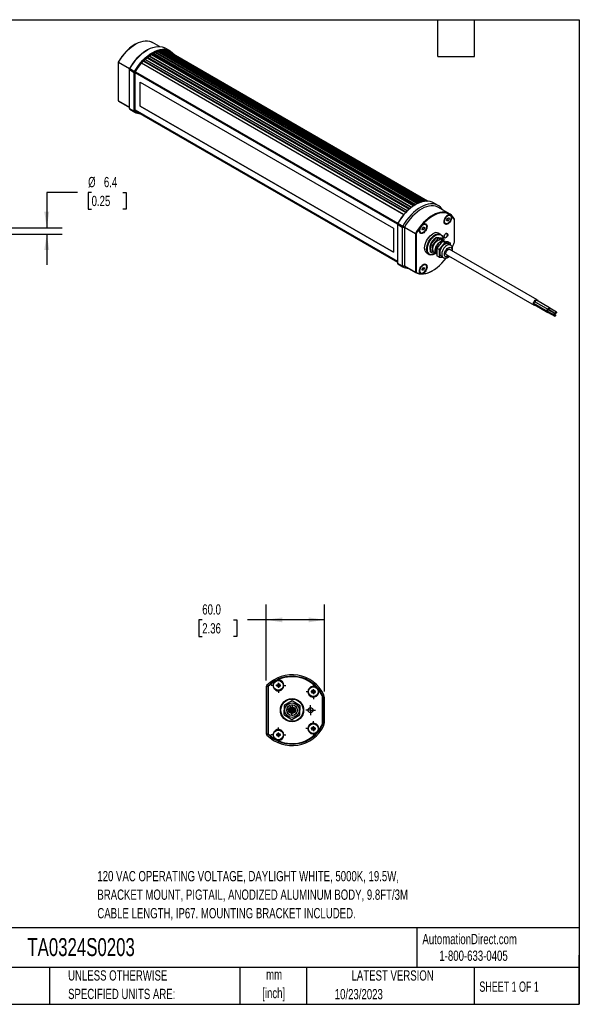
# Model space of a CAD drawing. Header units: millimetres. Extents: x 32 to 1365, y 32 to 1048.
# Tile 2 of 2: x 788 to 1365, y 32 to 1048. Entities that reach past the tile are written whole.
import ezdxf

# ---------------------------------------------------------------- set-up
doc = ezdxf.new("R2010")
doc.units = ezdxf.units.MM
doc.header["$LTSCALE"] = 5
doc.linetypes.add('CENTERX2', pattern=[20.32, 12.7, -2.54, 2.54, -2.54])
doc.layers.add('CENTER', color=40, linetype='CENTERX2')
doc.layers.add('DIMENSIONS', color=140, linetype='Continuous', lineweight=25)
doc.layers.add('TEXT', color=140, linetype='Continuous', lineweight=25)
doc.styles.add('SLDTEXTSTYLE0', font='TXT', dxfattribs={"width": 0.7})
doc.styles.add('SLDTEXTSTYLE1', font='TXT', dxfattribs={"width": 0.65})
doc.dimstyles.new('SLDDIMSTYLE0', dxfattribs={"dimtxt": 10.790039, "dimasz": 16.51, "dimexe": 0, "dimexo": 0.0625, "dimgap": 2.69751, "dimtad": 0, "dimtih": 1, "dimtoh": 1, "dimrnd": 1e-09, "dimzin": 4, "dimdsep": 46, "dimtxsty": 'SLDTEXTSTYLE0', "dimsah": 1, "dimcen": 0.09, "dimadec": 0, "dimazin": 1, "dimtfac": 1, "dimtofl": 0, "dimtmove": 0, "dimatfit": 3, "dimfxl": 0, "dimfrac": 2, "dimtolj": 1, "dimtzin": 12, "dimarcsym": 0})
doc.dimstyles.new('SLDDIMSTYLE3', dxfattribs={"dimtxt": 10.790039, "dimasz": 16.51, "dimexe": 0, "dimexo": 0.0625, "dimgap": 2.69751, "dimtad": 0, "dimtih": 1, "dimtoh": 1, "dimrnd": 1e-09, "dimzin": 12, "dimdsep": 46, "dimtxsty": 'SLDTEXTSTYLE0', "dimsah": 1, "dimcen": 0.09, "dimadec": 0, "dimazin": 3, "dimtfac": 1, "dimtmove": 0, "dimatfit": 0, "dimfxl": 0, "dimfrac": 2, "dimtolj": 1, "dimtzin": 12, "dimarcsym": 0})

# ---------------------------------------------------------------- blocks, each defined once
blk = doc.blocks.new('_D_5')
at = {"layer": 'DIMENSIONS'}
for p, q in [((1042.5, 365.9), (1042.5, 444.3)), ((1102.5, 354.7), (1102.5, 444.3)), ((976.4, 428.5), (972.8, 428.5)), ((972.8, 428.5), (972.8, 411.3)), ((1008.5, 428.5), (1012.1, 428.5)), ((1012.1, 428.5), (1012.1, 411.3)), ((1042.5, 428.5), (1023.1, 428.5)), ((1102.5, 428.5), (1042.5, 428.5)), ((972.8, 411.3), (976.4, 411.3)), ((1012.1, 411.3), (1008.5, 411.3))]:
    blk.add_line(p, q, dxfattribs=at)
for points in [[(1042.5, 428.5), (1059, 425.9), (1059, 431)], [(1102.5, 428.5), (1086, 431), (1086, 425.9)]]:
    blk.add_solid(points, dxfattribs=at)
at = {"layer": 'DIMENSIONS', "char_height": 10.58, "attachment_point": 1, "style": 'SLDTEXTSTYLE0'}
for s, insert in [('60.0', (976.4, 444.5)), ('2.36', (976.4, 425))]:
    blk.add_mtext(s, dxfattribs=dict(at, insert=insert))
blk = doc.blocks.new('SW_CENTERMARKSYMBOL_0')
at = {"layer": 'CENTER', "color": 0}
for p, q in [((-2.54, 0), (-3.39, 0)), ((0, 0), (-2.54, 0)), ((0, 2.54), (0, 3.39)), ((0, 0), (0, 2.54)), ((0, 0), (0, -2.54)), ((0, 0), (2.54, 0)), ((2.54, 0), (3.39, 0)), ((0, -2.54), (0, -3.39))]:
    blk.add_line(p, q, dxfattribs=at)
blk = doc.blocks.new('SW_CENTERMARKSYMBOL_1')
at = {"layer": 'CENTER', "color": 0}
for p, q in [((-5.08, 0), (-7.54, 0)), ((0, 0), (-2.54, 0)), ((0, 5.08), (0, 7.54)), ((0, 0), (0, 2.54)), ((0, 0), (0, -2.54)), ((0, 0), (2.54, 0)), ((5.08, 0), (7.54, 0)), ((0, -5.08), (0, -7.54))]:
    blk.add_line(p, q, dxfattribs=at)
blk = doc.blocks.new('SW_CENTERMARKSYMBOL_2')
at = {"layer": 'CENTER', "color": 0}
for p, q in [((-2.5, 0), (-3.6, 0)), ((0, 0), (-2.5, 0)), ((0, 2.5), (0, 3.6)), ((0, 0), (0, 2.5)), ((0, 0), (0, -2.5)), ((0, 0), (2.5, 0)), ((2.5, 0), (3.6, 0)), ((0, -2.5), (0, -3.6))]:
    blk.add_line(p, q, dxfattribs=at)
blk = doc.blocks.new('SW_CENTERMARKSYMBOL_3')
at = {"layer": 'CENTER', "color": 0}
for p, q in [((-2.54, 0), (-3.54, 0)), ((0, 0), (-2.54, 0)), ((0, 2.54), (0, 3.54)), ((0, 0), (0, 2.54)), ((0, 0), (0, -2.54)), ((0, 0), (2.54, 0)), ((2.54, 0), (3.54, 0)), ((0, -2.54), (0, -3.54))]:
    blk.add_line(p, q, dxfattribs=at)
blk = doc.blocks.new('SW_CENTERMARKSYMBOL_4')
at = {"layer": 'CENTER', "color": 0}
for p, q in [((-5.08, 0), (-5.74, 0)), ((0, 0), (-2.54, 0)), ((0, 5.08), (0, 5.74)), ((0, 0), (0, 2.54)), ((0, 0), (0, -2.54)), ((0, 0), (2.54, 0)), ((5.08, 0), (5.74, 0)), ((0, -5.08), (0, -5.74))]:
    blk.add_line(p, q, dxfattribs=at)
blk = doc.blocks.new('SW_CENTERMARKSYMBOL_5')
at = {"layer": 'CENTER', "color": 0}
for p, q in [((-5.08, 0), (-7.54, 0)), ((0, 0), (-2.54, 0)), ((0, 5.08), (0, 7.54)), ((0, 0), (0, 2.54)), ((0, 0), (0, -2.54)), ((0, 0), (2.54, 0)), ((5.08, 0), (7.54, 0)), ((0, -5.08), (0, -7.54))]:
    blk.add_line(p, q, dxfattribs=at)
blk = doc.blocks.new('SW_CENTERMARKSYMBOL_6')
at = {"layer": 'CENTER', "color": 0}
for p, q in [((-2.5, 0), (-5, 0)), ((0, 0), (-2.5, 0)), ((0, 2.5), (0, 5)), ((0, 0), (0, 2.5)), ((0, 0), (0, -2.5)), ((0, 0), (2.5, 0)), ((2.5, 0), (5, 0)), ((0, -2.5), (0, -5))]:
    blk.add_line(p, q, dxfattribs=at)
blk = doc.blocks.new('SW_CENTERMARKSYMBOL_7')
at = {"layer": 'CENTER', "color": 0}
for p, q in [((-5.1, 0), (-7.7, 0)), ((0, 0), (-2.5, 0)), ((0, 5.1), (0, 7.7)), ((0, 0), (0, 2.5)), ((0, 0), (0, -2.5)), ((0, 0), (2.5, 0)), ((5.1, 0), (7.7, 0)), ((0, -5.1), (0, -7.7))]:
    blk.add_line(p, q, dxfattribs=at)
blk = doc.blocks.new('SW_CENTERMARKSYMBOL_8')
at = {"layer": 'CENTER', "color": 0}
for p, q in [((-5.1, 0), (-7.7, 0)), ((0, 0), (-2.5, 0)), ((0, 5.1), (0, 7.7)), ((0, 0), (0, 2.5)), ((0, 0), (0, -2.5)), ((0, 0), (2.5, 0)), ((5.1, 0), (7.7, 0)), ((0, -5.1), (0, -7.7))]:
    blk.add_line(p, q, dxfattribs=at)
blk = doc.blocks.new('_D_7')
at = {"layer": 'DIMENSIONS'}
for p, q in [((847.8, 869.5), (816.1, 869.5)), ((816.1, 869.5), (816.1, 833)), ((862.3, 869.5), (858.7, 869.5)), ((858.7, 869.5), (858.7, 852.3)), ((894.4, 869.5), (898, 869.5)), ((898, 869.5), (898, 852.3)), ((858.7, 852.3), (862.3, 852.3)), ((898, 852.3), (894.4, 852.3)), ((756.8, 833), (832, 833)), ((756.8, 826.6), (832, 826.6)), ((816.1, 826.6), (816.1, 794.8))]:
    blk.add_line(p, q, dxfattribs=at)
for points in [[(816.1, 833), (818.6, 849.5), (813.5, 849.5)], [(816.1, 826.6), (813.5, 810.1), (818.6, 810.1)]]:
    blk.add_solid(points, dxfattribs=at)
at = {"layer": 'DIMENSIONS', "char_height": 10.58, "attachment_point": 1, "style": 'SLDTEXTSTYLE0'}
for s, insert in [('%%c', (858.7, 885.5)), ('6.4', (875, 885.5)), ('0.25', (862.3, 866))]:
    blk.add_mtext(s, dxfattribs=dict(at, insert=insert))

msp = doc.modelspace()

# ---------------------------------------------------------------- linework, layer by layer
for p, q in [((907.669, 1022.61), (907.316, 1022.405)), ((920.043, 1016.691), (918.983, 1016.078)), ((932.368, 1020.191), (925.172, 1024.345)), ((1204.157, 860.158), (934.114, 1016.05)), ((1204.19, 860.165), (934.151, 1016.056)), ((935.731, 1016.213), (1205.6, 860.421)), ((936.072, 1016.227), (1205.896, 860.461)), ((1207.144, 860.576), (937.56, 1016.204)), ((1207.157, 860.577), (937.576, 1016.203)), ((943.246, 1015.643), (938.296, 1018.5)), ((938.601, 1016.097), (1207.956, 860.602)), ((939.002, 1016.035), (1208.25, 860.601)), ((1187.754, 850.367), (917.21, 1006.549)), ((1187.96, 850.568), (917.417, 1006.749)), ((919.207, 1008.387), (1189.739, 852.213)), ((1190.021, 852.458), (919.491, 1008.632)), ((920.027, 1009.082), (1190.553, 852.911)), ((1191.982, 854.061), (921.469, 1010.225)), ((1192.155, 854.194), (921.643, 1010.357)), ((923.627, 1011.751), (1194.119, 855.6)), ((1194.749, 856.013), (924.264, 1012.161)), ((925.687, 1013.007), (1196.153, 856.87)), ((1196.29, 856.949), (925.826, 1013.084)), ((927.72, 1014.053), (1198.125, 857.951)), ((928.464, 1014.388), (1198.843, 858.302)), ((1200.195, 858.901), (929.876, 1014.953)), ((1200.292, 858.94), (929.978, 1014.989)), ((931.662, 1015.527), (1201.887, 859.53)), ((932.527, 1015.748), (1202.696, 859.783)), ((1208.761, 860.587), (939.748, 1015.885)), ((1208.762, 860.587), (939.749, 1015.885)), ((889.996, 1004.07), (890.098, 1004.008)), ((889.996, 1003.662), (889.996, 1004.07)), ((901.309, 997.13), (889.996, 1003.662)), ((889.996, 963.994), (889.996, 1003.662)), ((890.098, 1004.008), (901.412, 997.477)), ((901.309, 995.906), (901.309, 997.13)), ((906.259, 993.048), (901.309, 995.906)), ((901.309, 956.238), (901.309, 995.906)), ((901.412, 997.477), (901.719, 997.292)), ((901.719, 997.292), (906.669, 994.435)), ((1184.231, 846.553), (913.671, 1002.744)), ((1184.461, 846.824), (913.901, 1003.014)), ((915.687, 1005.002), (1186.239, 848.816)), ((1186.644, 849.243), (916.094, 1005.428)), ((906.966, 993.048), (906.259, 993.048)), ((906.259, 953.381), (906.259, 993.048)), ((907.274, 994.088), (906.669, 994.435)), ((906.966, 953.381), (906.966, 993.048)), ((907.32, 953.924), (907.32, 992.913)), ((1177.789, 836.755), (907.32, 992.893)), ((1177.788, 836.714), (907.32, 992.852)), ((1177.797, 836.872), (907.322, 993.014)), ((1177.943, 837.433), (907.427, 993.599)), ((907.548, 993.935), (1178.098, 837.75)), ((912.305, 983.442), (1173.581, 832.611)), ((912.305, 958.538), (912.305, 983.442)), ((912.34, 958.558), (912.34, 983.422)), ((889.996, 963.994), (901.309, 957.463)), ((901.309, 957.294), (890.098, 963.766)), ((890.175, 963.721), (901.309, 957.293)), ((901.309, 956.238), (906.259, 953.381)), ((906.669, 952.468), (901.719, 955.325)), ((901.799, 955.279), (906.749, 952.421)), ((912.305, 958.538), (912.34, 958.558)), ((1173.581, 807.706), (912.305, 958.538)), ((912.34, 958.558), (1173.581, 807.747)), ((906.966, 953.381), (906.259, 953.381)), ((907.274, 952.696), (906.669, 952.468)), ((907.32, 954.883), (1177.788, 798.745)), ((907.32, 954.638), (1177.788, 798.5)), ((1177.788, 797.855), (907.32, 953.993)), ((1177.788, 797.686), (907.322, 953.822)), ((907.323, 953.822), (1177.788, 797.686)), ((1196.522, 857.083), (1196.169, 856.879)), ((1219.725, 856.035), (1214.775, 858.892)), ((1231.349, 847.592), (1220.035, 854.124)), ((1229.548, 845.776), (1229.151, 845.547)), ((1232.26, 845.902), (1232.048, 846.024)), ((1177.788, 836.706), (1177.788, 836.298)), ((1182.738, 833.441), (1177.788, 836.298)), ((1177.788, 836.298), (1177.788, 796.631)), ((1178.095, 837.746), (1178.198, 837.684)), ((1178.198, 837.684), (1183.148, 834.827)), ((1184.859, 833.441), (1182.738, 833.441)), ((1182.738, 833.441), (1182.738, 793.773)), ((1183.148, 834.827), (1184.962, 833.787)), ((1196.173, 826.909), (1184.859, 833.441)), ((1184.859, 833.441), (1184.859, 793.773)), ((1184.962, 833.787), (1196.275, 827.256)), ((1203.666, 833.021), (1204.89, 833.764)), ((1204.092, 836.388), (1203.695, 836.159)), ((1205.529, 832.926), (1204.494, 833.524)), ((1204.89, 833.764), (1205.529, 832.926)), ((1206.804, 836.514), (1206.592, 836.636)), ((1226.013, 840.111), (1226.013, 839.653)), ((1227.048, 837.364), (1227.261, 837.241)), ((1228.536, 840.864), (1229.148, 842.443)), ((1229.148, 839.993), (1228.536, 840.864)), ((1228.82, 841.597), (1230.373, 840.7)), ((1229.148, 842.443), (1230.373, 843.15)), ((1230.373, 840.7), (1229.148, 839.993)), ((1230.985, 842.278), (1229.924, 842.891)), ((1230.373, 843.15), (1230.985, 842.278)), ((1230.985, 842.278), (1230.373, 840.7)), ((1236.16, 842.031), (1236.124, 842.596)), ((1236.478, 840.613), (1236.478, 841.021)), ((1236.478, 819.257), (1236.478, 840.613)), ((1173.581, 832.611), (1173.581, 807.706)), ((1196.88, 826.909), (1196.173, 826.909)), ((1196.173, 826.909), (1196.173, 787.242)), ((1196.275, 827.256), (1196.88, 826.909)), ((1196.88, 826.909), (1196.88, 787.242)), ((1200.557, 830.723), (1200.557, 830.265)), ((1201.593, 827.976), (1201.805, 827.853)), ((1203.08, 831.441), (1203.666, 833.021)), ((1203.719, 830.603), (1203.08, 831.441)), ((1203.379, 832.249), (1204.943, 831.346)), ((1204.943, 831.346), (1203.719, 830.603)), ((1205.529, 832.926), (1204.943, 831.346)), ((1217.532, 823.079), (1211.643, 815.948)), ((1219.653, 821.854), (1217.532, 823.079)), ((1223.275, 822.371), (1217.532, 823.079)), ((1222.325, 826.245), (1220.204, 827.469)), ((1211.643, 815.948), (1211.497, 808.108)), ((1211.643, 815.948), (1213.764, 814.723)), ((1213.618, 806.883), (1213.764, 814.723)), ((1213.764, 814.723), (1219.653, 821.854)), ((1224.249, 819.201), (1218.36, 812.07)), ((1219.653, 821.854), (1225.396, 821.147)), ((1226.724, 817.772), (1220.835, 810.641)), ((1225.732, 819.082), (1223.257, 820.51)), ((1225.396, 821.147), (1223.275, 822.371)), ((1226.724, 817.772), (1224.249, 819.201)), ((1229.993, 818.493), (1224.249, 819.201)), ((1225.396, 821.147), (1225.362, 819.295)), ((1232.467, 817.064), (1226.724, 817.772)), ((1229.993, 818.493), (1232.467, 817.064)), ((1232.449, 815.204), (1230.328, 816.428)), ((1232.433, 815.213), (1232.467, 817.064)), ((1208.204, 806.684), (1210.326, 805.459)), ((1211.06, 812.516), (1211.052, 812.28)), ((1211.052, 812.28), (1211.062, 812.075)), ((1213.618, 806.883), (1211.497, 808.108)), ((1217.74, 806.375), (1213.618, 806.883)), ((1215.758, 807.52), (1218.232, 806.091)), ((1216.327, 806.054), (1216.68, 806.258)), ((1218.36, 812.07), (1218.214, 804.23)), ((1220.689, 802.801), (1218.214, 804.23)), ((1220.835, 810.641), (1218.36, 812.07)), ((1220.835, 810.641), (1220.689, 802.801)), ((1220.689, 802.801), (1224.811, 802.293)), ((1222.829, 803.438), (1224.95, 802.213)), ((1227.805, 805.53), (1318.67, 753.075)), ((1321.87, 758.617), (1231.005, 811.073)), ((1177.788, 796.631), (1182.738, 793.773)), ((1183.148, 792.86), (1178.198, 795.717)), ((1178.278, 795.671), (1183.228, 792.813)), ((1182.738, 793.773), (1184.859, 793.773)), ((1184.962, 793.545), (1183.148, 792.86)), ((1184.859, 793.773), (1196.173, 787.242)), ((1196.275, 787.014), (1184.962, 793.545)), ((1185.038, 793.5), (1196.352, 786.969)), ((1204.092, 794.745), (1203.695, 794.515)), ((1206.804, 794.87), (1206.592, 794.993)), ((1196.173, 787.242), (1196.88, 787.242)), ((1196.88, 787.242), (1196.275, 787.014)), ((1200.557, 789.08), (1200.557, 788.621)), ((1201.593, 786.332), (1201.805, 786.21)), ((1203.184, 790.465), (1204.173, 791.87)), ((1203.316, 789.135), (1203.184, 790.465)), ((1204.436, 789.21), (1203.24, 789.9)), ((1204.436, 789.21), (1203.316, 789.135)), ((1205.425, 790.615), (1203.907, 791.491)), ((1204.173, 791.87), (1205.293, 791.945)), ((1205.425, 790.615), (1204.436, 789.21)), ((1205.293, 791.945), (1205.425, 790.615)), ((1213.854, 788.704), (1214.208, 788.908)), ((1318.565, 754.863), (1332, 747.107)), ((1319.298, 753.432), (1332.733, 745.677)), ((1333, 748.839), (1319.565, 756.595)), ((1320.171, 756.361), (1333.606, 748.605)), ((1334.65, 750.413), (1321.215, 758.169)), ((1322.056, 755.273), (1322.011, 755.183)), ((1332.075, 747.237), (1332.428, 747.033)), ((1332.453, 747.076), (1339.171, 743.198)), ((1332.83, 745.844), (1333.183, 745.64)), ((1333.278, 748.505), (1332.925, 748.709)), ((1333.208, 745.684), (1339.926, 741.806)), ((1339.971, 744.584), (1333.253, 748.462)), ((1333.703, 748.773), (1334.057, 748.568)), ((1334.082, 748.612), (1340.799, 744.734)), ((1334.907, 750.041), (1334.553, 750.245)), ((1341.599, 746.12), (1334.882, 749.997)), ((1340.726, 743.191), (1339.956, 743.636)), ((1043.972, 359.554), (1042.472, 359.554)), ((1042.472, 359.554), (1042.472, 310.975)), ((1043.052, 360.962), (1044.117, 359.906)), ((1043.972, 359.554), (1043.972, 310.975)), ((1044.472, 359.554), (1043.972, 359.554)), ((1044.117, 359.906), (1044.472, 359.554)), ((1044.472, 359.554), (1044.472, 310.975)), ((1053.241, 360.721), (1054.069, 362.242)), ((1054.144, 359.243), (1053.241, 360.721)), ((1054.069, 362.242), (1055.8, 362.286)), ((1055.876, 359.287), (1054.144, 359.243)), ((1055.8, 362.286), (1056.704, 360.808)), ((1056.704, 360.808), (1055.876, 359.287)), ((1089.24, 354.264), (1090.106, 355.764)), ((1090.106, 355.764), (1091.838, 355.764)), ((1091.838, 355.764), (1092.704, 354.264)), ((1090.106, 352.764), (1089.24, 354.264)), ((1091.838, 352.764), (1090.106, 352.764)), ((1092.704, 354.264), (1091.838, 352.764)), ((1100.022, 350.303), (1100.472, 350.521)), ((1100.472, 350.521), (1101.822, 351.174)), ((1100.472, 322.188), (1100.472, 348.341)), ((1100.472, 348.341), (1100.972, 348.341)), ((1100.972, 322.188), (1100.972, 348.341)), ((1100.972, 348.341), (1102.472, 348.341)), ((1102.472, 322.188), (1102.472, 348.341)), ((1060.85, 340.192), (1060.644, 330.694)), ((1060.76, 336.055), (1060.734, 334.831)), ((1069.179, 344.762), (1060.85, 340.192)), ((1065.551, 342.772), (1064.477, 342.182)), ((1077.301, 339.835), (1069.179, 344.762)), ((1073.763, 341.981), (1072.716, 342.616)), ((1077.095, 330.337), (1077.301, 339.835)), ((1077.184, 334.474), (1077.211, 335.698)), ((1060.644, 330.694), (1068.766, 325.767)), ((1064.181, 328.548), (1065.229, 327.913)), ((1068.766, 325.767), (1077.095, 330.337)), ((1072.393, 327.757), (1073.467, 328.346)), ((1089.24, 316.264), (1090.106, 317.764)), ((1090.106, 314.764), (1089.24, 316.264)), ((1090.106, 317.764), (1091.838, 317.764)), ((1091.838, 317.764), (1092.704, 316.264)), ((1092.704, 316.264), (1091.838, 314.764)), ((1100.022, 320.226), (1100.472, 320.008)), ((1100.472, 322.188), (1100.972, 322.188)), ((1100.472, 320.008), (1101.822, 319.354)), ((1100.972, 322.188), (1102.472, 322.188)), ((1042.472, 310.975), (1043.972, 310.975)), ((1044.117, 310.623), (1043.052, 309.566)), ((1043.972, 310.975), (1044.472, 310.975)), ((1044.472, 310.975), (1044.117, 310.623)), ((1053.388, 310.465), (1054.787, 311.487)), ((1053.574, 308.743), (1053.388, 310.465)), ((1055.158, 308.042), (1053.574, 308.743)), ((1054.787, 311.487), (1056.371, 310.786)), ((1056.557, 309.064), (1055.158, 308.042)), ((1056.371, 310.786), (1056.557, 309.064)), ((1091.838, 314.764), (1090.106, 314.764))]:
    msp.add_line(p, q)
at = {"flags": 128}
for points in [[(890.098, 1004.008), (891.935, 1007.003), (893.931, 1009.867), (896.065, 1012.572), (898.316, 1015.089), (900.662, 1017.394), (903.079, 1019.463), (905.542, 1021.276), (908.027, 1022.813), (910.508, 1024.06), (912.96, 1025.004), (915.359, 1025.636), (917.681, 1025.948), (919.901, 1025.939), (921.998, 1025.608), (923.951, 1024.957), (925.172, 1024.345)], [(901.719, 997.292), (903.635, 1000.416), (905.716, 1003.403), (907.942, 1006.223), (910.29, 1008.848), (912.736, 1011.252), (915.257, 1013.409), (917.825, 1015.3), (920.416, 1016.903), (923.004, 1018.204), (925.561, 1019.188), (928.063, 1019.847), (930.484, 1020.173), (932.8, 1020.163), (934.986, 1019.817), (937.023, 1019.139), (938.296, 1018.5)], [(906.669, 994.435), (908.585, 997.558), (910.666, 1000.545), (912.892, 1003.365), (915.24, 1005.991), (917.686, 1008.394), (920.206, 1010.552), (922.775, 1012.442), (925.366, 1014.046), (927.953, 1015.346), (930.511, 1016.331), (933.013, 1016.989), (935.434, 1017.315), (937.749, 1017.305), (939.936, 1016.96), (941.972, 1016.282), (943.837, 1015.278), (945.512, 1013.96), (946.98, 1012.339), (947.72, 1011.283)], [(907.274, 994.088), (909.163, 997.169), (911.216, 1000.115), (913.411, 1002.896), (915.727, 1005.486), (918.14, 1007.856), (920.626, 1009.985), (923.159, 1011.849), (925.714, 1013.43), (928.266, 1014.713), (930.789, 1015.684), (933.256, 1016.334), (935.644, 1016.655), (937.928, 1016.645), (940.085, 1016.305), (942.093, 1015.636), (943.933, 1014.646), (945.585, 1013.346), (947.032, 1011.747), (947.124, 1011.627)], [(907.742, 994.321), (909.613, 997.325), (911.641, 1000.195), (913.805, 1002.902), (916.085, 1005.419), (918.457, 1007.721), (920.897, 1009.784), (923.382, 1011.589), (925.887, 1013.118), (928.386, 1014.355), (930.855, 1015.287), (933.269, 1015.906), (935.604, 1016.206), (937.838, 1016.183), (939.946, 1015.837), (941.909, 1015.173), (943.708, 1014.197), (945.323, 1012.917), (945.911, 1012.327)], [(941.243, 1015.44), (941.788, 1014.958), (942.376, 1014.368)], [(910.821, 951.802), (909.613, 952.16), (907.742, 953.004)], [(1214.775, 858.892), (1213.501, 859.531), (1211.465, 860.209), (1209.278, 860.555), (1206.963, 860.565), (1204.542, 860.239), (1202.04, 859.58), (1199.482, 858.596), (1196.895, 857.295), (1194.304, 855.692), (1191.735, 853.802), (1189.215, 851.644), (1186.769, 849.24), (1184.421, 846.615), (1182.195, 843.795), (1180.114, 840.808), (1178.198, 837.684)], [(1224.153, 851.746), (1223.459, 852.731), (1221.991, 854.352), (1220.316, 855.671), (1218.451, 856.674), (1216.415, 857.352), (1214.228, 857.698), (1211.912, 857.707), (1209.491, 857.381), (1206.99, 856.723), (1204.432, 855.738), (1201.845, 854.438), (1199.254, 852.834), (1196.685, 850.944), (1194.165, 848.786), (1191.718, 846.383), (1189.37, 843.758), (1187.144, 840.937), (1185.063, 837.95), (1183.148, 834.827)], [(1220.035, 854.124), (1218.814, 854.736), (1216.862, 855.386), (1214.765, 855.718), (1212.544, 855.727), (1210.223, 855.415), (1207.824, 854.783), (1205.371, 853.839), (1202.89, 852.592), (1200.406, 851.054), (1197.943, 849.242), (1195.526, 847.173), (1193.18, 844.868), (1190.928, 842.351), (1188.794, 839.646), (1186.798, 836.782), (1184.962, 833.787)], [(1236.124, 842.596), (1234.93, 844.424), (1233.522, 845.978), (1231.916, 847.243), (1230.128, 848.205), (1228.175, 848.855), (1226.078, 849.187), (1223.858, 849.196), (1221.536, 848.883), (1219.137, 848.252), (1216.685, 847.308), (1214.204, 846.061), (1211.719, 844.523), (1209.256, 842.711), (1206.84, 840.642), (1204.494, 838.337), (1202.242, 835.82), (1200.108, 833.115), (1198.112, 830.251), (1196.275, 827.256)], [(1232.08, 846.566), (1230.203, 847.579), (1228.142, 848.243), (1225.922, 848.549), (1223.567, 848.495), (1221.105, 848.081), (1218.565, 847.311), (1215.974, 846.195), (1213.362, 844.745), (1210.761, 842.978), (1208.199, 840.914), (1205.706, 838.576), (1203.31, 835.993)], [(1233.23, 845.692), (1233.579, 844.821), (1233.684, 843.742), (1233.538, 842.524), (1233.151, 841.246), (1232.546, 839.988), (1231.764, 838.832), (1230.854, 837.85), (1229.874, 837.107), (1228.886, 836.649), (1227.955, 836.505), (1227.138, 836.686), (1226.49, 837.179), (1226.05, 837.952), (1225.848, 838.957), (1225.896, 840.129), (1226.191, 841.393), (1226.714, 842.669), (1227.431, 843.874), (1228.298, 844.933), (1229.258, 845.776), (1230.251, 846.351), (1231.211, 846.62), (1232.08, 846.566)], [(1229.66, 845.882), (1228.707, 845.187), (1227.819, 844.249), (1227.056, 843.133), (1226.471, 841.914), (1226.103, 840.676), (1225.977, 839.503), (1226.103, 838.475), (1226.471, 837.661), (1227.056, 837.118), (1227.819, 836.883), (1228.707, 836.971), (1229.66, 837.376), (1230.614, 838.071), (1231.502, 839.009), (1232.265, 840.125), (1232.85, 841.344), (1233.218, 842.582), (1233.343, 843.755), (1233.218, 844.784), (1232.85, 845.597), (1232.265, 846.14), (1231.502, 846.375), (1230.614, 846.287), (1229.66, 845.882)], [(1229.76, 837.489), (1228.806, 837.089), (1227.923, 837.022), (1227.176, 837.293), (1226.621, 837.881), (1226.299, 838.742), (1226.233, 839.814), (1226.429, 841.015), (1226.872, 842.258), (1227.529, 843.45), (1228.352, 844.503), (1229.279, 845.338), (1230.242, 845.894), (1231.169, 846.129), (1231.992, 846.026), (1232.649, 845.593), (1233.092, 844.862), (1233.288, 843.886), (1233.222, 842.739), (1232.899, 841.505), (1232.344, 840.276), (1231.597, 839.143), (1230.714, 838.191), (1229.76, 837.489)], [(1228.167, 844.655), (1228.594, 845.074), (1229.548, 845.776)], [(1203.31, 835.993), (1204.287, 836.705), (1205.265, 837.132), (1206.183, 837.247), (1206.982, 837.042), (1207.613, 836.531), (1208.034, 835.746), (1208.221, 834.736), (1208.16, 833.565), (1207.857, 832.307), (1207.329, 831.041), (1206.61, 829.847), (1205.746, 828.801), (1204.791, 827.968), (1203.806, 827.401), (1202.852, 827.135), (1201.989, 827.188), (1201.273, 827.556), (1200.747, 828.216), (1200.447, 829.126), (1200.389, 830.229), (1200.578, 831.455), (1201.003, 832.727), (1201.636, 833.965)], [(1204.205, 836.494), (1203.251, 835.799), (1202.363, 834.861), (1201.6, 833.745), (1201.015, 832.526), (1200.647, 831.288), (1200.521, 830.115), (1200.647, 829.087), (1201.015, 828.273), (1201.6, 827.73), (1202.363, 827.495), (1203.251, 827.583), (1204.205, 827.988), (1205.158, 828.683), (1206.046, 829.621), (1206.809, 830.737), (1207.394, 831.956), (1207.762, 833.194), (1207.888, 834.367), (1207.762, 835.396), (1207.394, 836.209), (1206.809, 836.752), (1206.046, 836.988), (1205.158, 836.9), (1204.205, 836.494)], [(1204.305, 828.101), (1203.351, 827.702), (1202.467, 827.635), (1201.721, 827.905), (1201.165, 828.493), (1200.843, 829.354), (1200.777, 830.426), (1200.973, 831.628), (1201.416, 832.87), (1202.073, 834.062), (1202.896, 835.115), (1203.823, 835.95), (1204.786, 836.506), (1205.713, 836.741), (1206.536, 836.639), (1207.193, 836.205), (1207.636, 835.474), (1207.832, 834.498), (1207.766, 833.351), (1207.444, 832.117), (1206.888, 830.888), (1206.142, 829.756), (1205.258, 828.803), (1204.305, 828.101)], [(1208.204, 806.684), (1207.704, 807.026), (1206.856, 807.935), (1206.23, 809.122), (1205.848, 810.551), (1205.719, 812.178), (1205.848, 813.954), (1206.23, 815.825), (1206.856, 817.734), (1207.704, 819.622), (1208.75, 821.434), (1209.961, 823.113), (1211.302, 824.609), (1212.731, 825.876), (1214.204, 826.875)], [(1216.327, 806.054), (1216.325, 806.053), (1214.852, 805.352), (1213.423, 804.969), (1212.083, 804.917), (1210.871, 805.197), (1209.825, 805.801), (1208.977, 806.711), (1208.352, 807.898), (1207.969, 809.326), (1207.84, 810.953), (1207.969, 812.729), (1208.352, 814.6), (1208.977, 816.509), (1209.825, 818.398), (1210.871, 820.209), (1212.083, 821.888), (1213.423, 823.384), (1214.852, 824.651), (1216.325, 825.65), (1216.325, 825.65)], [(1208.547, 810.953), (1208.678, 812.706), (1209.066, 814.552), (1209.698, 816.434), (1210.555, 818.291), (1211.609, 820.063), (1212.826, 821.692), (1214.166, 823.128), (1215.587, 824.323), (1217.044, 825.239), (1218.488, 825.847), (1219.875, 826.127), (1221.159, 826.071), (1222.298, 825.679), (1223.258, 824.965), (1224.005, 823.952), (1224.518, 822.671), (1224.741, 821.525)], [(1216.325, 825.65), (1217.799, 826.352), (1219.227, 826.735), (1220.568, 826.787), (1221.78, 826.507), (1222.825, 825.903), (1223.674, 824.993), (1224.299, 823.806), (1224.682, 822.377), (1224.785, 821.5)], [(1225.831, 823.872), (1225.962, 823.259), (1226.339, 822.826), (1226.903, 822.716), (1227.568, 822.947), (1228.234, 823.484), (1228.798, 824.245), (1229.174, 825.114), (1229.307, 825.958), (1229.174, 826.65), (1228.798, 827.084), (1228.234, 827.194), (1227.637, 827.001)], [(1227.71, 827.044), (1228.389, 827.289), (1228.976, 827.209), (1229.393, 826.812), (1229.582, 826.154), (1229.518, 825.323), (1229.21, 824.431), (1228.699, 823.599), (1228.055, 822.939), (1227.364, 822.54), (1226.72, 822.456), (1226.21, 822.699), (1225.902, 823.235), (1225.838, 823.993), (1226.027, 824.869), (1226.443, 825.746), (1227.031, 826.505), (1227.71, 827.044)], [(1215.758, 807.52), (1215.657, 807.581), (1214.963, 808.234), (1214.482, 809.158), (1214.235, 810.309), (1214.235, 811.634), (1214.482, 813.069), (1214.963, 814.549), (1215.657, 816.004), (1216.531, 817.366), (1217.544, 818.571), (1218.649, 819.563), (1219.794, 820.296), (1220.926, 820.735), (1221.991, 820.86), (1222.941, 820.665), (1223.257, 820.51)], [(1218.232, 806.091), (1218.132, 806.152), (1217.438, 806.806), (1216.956, 807.73), (1216.71, 808.881), (1216.71, 810.205), (1216.956, 811.64), (1217.438, 813.12), (1218.132, 814.575), (1219.006, 815.937), (1220.019, 817.142), (1221.124, 818.134), (1222.269, 818.867), (1223.401, 819.306), (1224.466, 819.431), (1225.415, 819.236), (1225.86, 819.003)], [(1224.061, 818.974), (1223.084, 818.795), (1221.982, 818.302), (1220.881, 817.523), (1219.835, 816.496), (1218.896, 815.273), (1218.112, 813.916), (1217.523, 812.492), (1217.157, 811.072), (1217.032, 809.729), (1217.157, 808.529), (1217.523, 807.532), (1218.112, 806.789), (1218.26, 806.67)], [(1230.328, 816.428), (1230.012, 816.582), (1229.062, 816.778), (1227.997, 816.653), (1226.865, 816.214), (1225.72, 815.481), (1224.615, 814.489), (1223.602, 813.284), (1222.728, 811.922), (1222.034, 810.467), (1221.553, 808.987), (1221.306, 807.552), (1221.306, 806.227), (1221.553, 805.076), (1222.034, 804.152), (1222.728, 803.499), (1222.829, 803.438)], [(1232.408, 815.227), (1232.074, 815.381), (1231.116, 815.555), (1230.045, 815.409), (1228.911, 814.949), (1227.766, 814.198), (1226.666, 813.19), (1225.661, 811.973), (1224.797, 810.603), (1224.117, 809.144), (1223.65, 807.665), (1223.42, 806.235), (1223.436, 804.92), (1223.699, 803.783), (1224.195, 802.876), (1224.902, 802.241), (1224.923, 802.229)], [(1226.225, 805.647), (1226.357, 806.886), (1226.746, 808.193), (1227.364, 809.48), (1228.169, 810.659), (1229.107, 811.649), (1230.114, 812.383), (1231.12, 812.811), (1232.058, 812.904), (1232.864, 812.655), (1233.482, 812.082), (1233.87, 811.223), (1234.003, 810.137), (1233.951, 809.372)], [(1217.022, 806.464), (1215.587, 805.712), (1214.166, 805.267), (1212.826, 805.154), (1211.609, 805.379), (1210.555, 805.934), (1209.698, 806.802), (1209.066, 807.953), (1208.678, 809.352), (1208.547, 810.953)], [(1230.751, 803.829), (1230.114, 803.401), (1229.107, 802.973), (1228.169, 802.88), (1227.364, 803.129), (1226.746, 803.702), (1226.357, 804.561), (1226.225, 805.647)], [(1229.223, 804.711), (1229.12, 804.701), (1228.438, 804.822), (1227.937, 805.275), (1227.673, 806.012), (1227.673, 806.953), (1227.937, 807.996), (1228.438, 809.027), (1229.12, 809.935), (1229.91, 810.622), (1230.721, 811.013), (1231.468, 811.066), (1232.067, 810.775), (1232.423, 810.254)], [(1201.636, 785.677), (1201.003, 786.184), (1200.578, 786.966), (1200.389, 787.974), (1200.447, 789.143), (1200.747, 790.401), (1201.273, 791.667), (1201.989, 792.862), (1202.852, 793.911), (1203.806, 794.747), (1204.791, 795.318), (1205.746, 795.587), (1206.61, 795.538), (1207.329, 795.174), (1207.857, 794.517), (1208.16, 793.61), (1208.221, 792.509), (1208.034, 791.284), (1207.613, 790.012), (1206.982, 788.773), (1206.183, 787.645), (1205.265, 786.701), (1204.287, 785.998), (1203.31, 785.582)], [(1204.205, 794.851), (1203.251, 794.155), (1202.363, 793.218), (1201.6, 792.102), (1201.015, 790.883), (1200.647, 789.645), (1200.521, 788.471), (1200.647, 787.443), (1201.015, 786.63), (1201.6, 786.087), (1202.363, 785.851), (1203.251, 785.939), (1204.205, 786.345), (1205.158, 787.04), (1206.046, 787.977), (1206.809, 789.094), (1207.394, 790.312), (1207.762, 791.551), (1207.888, 792.724), (1207.762, 793.752), (1207.394, 794.565), (1206.809, 795.108), (1206.046, 795.344), (1205.158, 795.256), (1204.205, 794.851)], [(1200.769, 788.499), (1200.9, 789.676), (1201.284, 790.917), (1201.891, 792.131), (1202.678, 793.226), (1203.585, 794.122), (1204.546, 794.752), (1205.488, 795.07), (1206.343, 795.052), (1207.047, 794.7), (1207.547, 794.038), (1207.807, 793.118), (1207.807, 792.006), (1207.547, 790.785), (1207.047, 789.547), (1206.343, 788.381), (1205.488, 787.376), (1204.546, 786.606), (1203.585, 786.127), (1202.678, 785.976), (1201.891, 786.163), (1201.284, 786.675), (1200.9, 787.473), (1200.769, 788.499)], [(1203.31, 785.582), (1205.706, 785.764), (1208.199, 786.306), (1210.761, 787.2), (1213.362, 788.437), (1215.974, 790.002), (1218.565, 791.877), (1221.105, 794.041), (1223.567, 796.469), (1225.922, 799.133), (1227.965, 801.76)], [(1196.275, 787.014), (1198.112, 786.139), (1200.108, 785.579), (1202.242, 785.339), (1204.494, 785.421), (1206.84, 785.825), (1209.256, 786.546), (1211.719, 787.578), (1213.854, 788.704)], [(1319.931, 753.067), (1319.877, 753.046), (1319.139, 752.93), (1318.537, 753.166), (1318.144, 753.725), (1318.007, 754.54), (1318.144, 755.512), (1318.537, 756.525), (1319.139, 757.456), (1319.877, 758.192), (1320.663, 758.646), (1321.401, 758.762), (1322.003, 758.526), (1322.396, 757.967), (1322.521, 757.415)], [(1318.565, 754.863), (1318.565, 754.863), (1318.412, 755.04), (1318.358, 755.321), (1318.412, 755.664), (1318.565, 756.018), (1318.794, 756.327), (1319.065, 756.546), (1319.335, 756.64), (1319.565, 756.595)], [(1319.298, 753.432), (1319.298, 753.432), (1319.138, 753.617), (1319.082, 753.91), (1319.138, 754.269), (1319.219, 754.485)], [(1320.171, 756.361), (1320.171, 756.361), (1320.011, 756.545), (1319.955, 756.839), (1320.011, 757.197), (1320.171, 757.566), (1320.411, 757.889), (1320.693, 758.117), (1320.976, 758.215), (1321.215, 758.169)], [(1332.338, 747.085), (1332.229, 747.063), (1332, 747.107), (1331.847, 747.284), (1331.793, 747.565), (1331.847, 747.909), (1332, 748.262), (1332.229, 748.571), (1332.5, 748.79), (1332.77, 748.884), (1333, 748.839), (1333.153, 748.663), (1333.188, 748.557)], [(1332.925, 748.709), (1332.73, 748.747), (1332.5, 748.667), (1332.27, 748.482), (1332.075, 748.219), (1331.945, 747.918), (1331.899, 747.626), (1331.945, 747.387), (1332.075, 747.237), (1332.075, 747.237)], [(1333.397, 748.379), (1333.278, 748.505), (1333.083, 748.543), (1332.853, 748.463), (1332.623, 748.278), (1332.428, 748.015), (1332.298, 747.714), (1332.252, 747.422), (1332.298, 747.183), (1332.428, 747.033), (1332.597, 746.993)], [(1333.253, 748.462), (1333.07, 748.498), (1332.853, 748.422), (1332.637, 748.248), (1332.453, 748), (1332.331, 747.717), (1332.288, 747.443), (1332.331, 747.217), (1332.453, 747.076), (1332.453, 747.076)], [(1333.133, 745.67), (1332.972, 745.63), (1332.733, 745.677), (1332.573, 745.861), (1332.517, 746.154), (1332.573, 746.513), (1332.733, 746.882), (1332.747, 746.907)], [(1332.844, 746.851), (1332.83, 746.826), (1332.7, 746.526), (1332.654, 746.234), (1332.7, 745.994), (1332.83, 745.844), (1332.83, 745.844)], [(1333.198, 746.646), (1333.183, 746.622), (1333.053, 746.322), (1333.007, 746.029), (1333.053, 745.79), (1333.183, 745.64), (1333.352, 745.601)], [(1333.223, 746.632), (1333.208, 746.607), (1333.086, 746.325), (1333.043, 746.05), (1333.086, 745.825), (1333.208, 745.684), (1333.208, 745.684)], [(1334.006, 748.598), (1333.846, 748.558), (1333.606, 748.605), (1333.446, 748.789), (1333.39, 749.083), (1333.446, 749.441), (1333.606, 749.81), (1333.846, 750.133), (1334.128, 750.361), (1334.411, 750.459), (1334.65, 750.413), (1334.81, 750.229), (1334.856, 750.07)], [(1334.553, 750.245), (1334.358, 750.283), (1334.128, 750.203), (1333.898, 750.017), (1333.703, 749.754), (1333.573, 749.454), (1333.527, 749.162), (1333.573, 748.923), (1333.703, 748.773), (1333.703, 748.773)], [(1335.025, 749.915), (1334.907, 750.041), (1334.712, 750.079), (1334.482, 749.999), (1334.252, 749.813), (1334.057, 749.55), (1333.926, 749.25), (1333.881, 748.958), (1333.926, 748.718), (1334.057, 748.569), (1334.225, 748.529)], [(1334.882, 749.997), (1334.698, 750.033), (1334.482, 749.958), (1334.265, 749.783), (1334.082, 749.536), (1333.959, 749.253), (1333.916, 748.978), (1333.959, 748.753), (1334.082, 748.612), (1334.082, 748.612)], [(1340.137, 744.218), (1340.094, 743.943), (1339.971, 743.66), (1339.787, 743.413), (1339.571, 743.238), (1339.354, 743.163), (1339.171, 743.198), (1339.048, 743.34), (1339.005, 743.565), (1339.048, 743.839), (1339.171, 744.122), (1339.354, 744.37), (1339.571, 744.544), (1339.787, 744.62), (1339.971, 744.584), (1340.094, 744.443), (1340.137, 744.218)], [(1339.96, 744.116), (1339.93, 743.927), (1339.846, 743.732), (1339.72, 743.562), (1339.571, 743.442), (1339.422, 743.39), (1339.296, 743.415), (1339.212, 743.512), (1339.182, 743.667), (1339.212, 743.856), (1339.296, 744.05), (1339.422, 744.22), (1339.571, 744.34), (1339.72, 744.392), (1339.846, 744.368), (1339.93, 744.27), (1339.96, 744.116)], [(1340.892, 742.825), (1340.849, 742.55), (1340.726, 742.268), (1340.542, 742.02), (1340.326, 741.845), (1340.109, 741.77), (1339.926, 741.806), (1339.803, 741.947), (1339.76, 742.172), (1339.803, 742.447), (1339.926, 742.73), (1340.109, 742.977), (1340.326, 743.152), (1340.542, 743.227), (1340.726, 743.191), (1340.849, 743.05), (1340.892, 742.825)], [(1340.715, 742.723), (1340.685, 742.534), (1340.601, 742.34), (1340.475, 742.17), (1340.326, 742.049), (1340.177, 741.998), (1340.051, 742.022), (1339.967, 742.119), (1339.937, 742.274), (1339.967, 742.463), (1340.051, 742.657), (1340.177, 742.828), (1340.326, 742.948), (1340.475, 742.999), (1340.601, 742.975), (1340.685, 742.878), (1340.715, 742.723)], [(1341.765, 745.753), (1341.722, 745.478), (1341.599, 745.196), (1341.416, 744.948), (1341.199, 744.773), (1340.983, 744.698), (1340.799, 744.734), (1340.677, 744.875), (1340.633, 745.1), (1340.677, 745.375), (1340.799, 745.658), (1340.983, 745.905), (1341.199, 746.08), (1341.416, 746.155), (1341.599, 746.12), (1341.722, 745.978), (1341.765, 745.753)], [(1341.588, 745.651), (1341.558, 745.462), (1341.474, 745.268), (1341.348, 745.098), (1341.199, 744.978), (1341.05, 744.926), (1340.924, 744.95), (1340.84, 745.047), (1340.81, 745.202), (1340.84, 745.391), (1340.924, 745.586), (1341.05, 745.756), (1341.199, 745.876), (1341.348, 745.928), (1341.474, 745.903), (1341.558, 745.806), (1341.588, 745.651)]]:
    msp.add_lwpolyline(points, dxfattribs=at)
for centre, radius in [((1054.972, 360.764), 5.209), ((1054.972, 360.764), 5), ((1090.972, 354.264), 5.209), ((1090.972, 354.264), 5), ((1068.972, 335.264), 12), ((1068.972, 335.264), 11.5), ((1068.972, 335.264), 7.5), ((1068.972, 335.264), 5.5), ((1068.972, 335.264), 3.5), ((1068.972, 335.264), 3.2), ((1067.268, 335.973), 1), ((1067.268, 335.973), 0.85), ((1067.268, 335.973), 0.8), ((1067.268, 335.973), 0.55), ((1067.268, 335.973), 0.5), ((1069.571, 336.703), 1.044), ((1069.571, 336.703), 0.85), ((1069.571, 336.703), 0.8), ((1069.571, 336.703), 0.55), ((1069.571, 336.703), 0.5), ((1088.072, 335.264), 2.658), ((1088.072, 335.264), 2.458), ((1068.336, 333.734), 1.044), ((1068.336, 333.734), 0.85), ((1068.336, 333.734), 0.8), ((1068.336, 333.734), 0.55), ((1068.336, 333.734), 0.5), ((1054.972, 309.764), 5.209), ((1090.972, 316.264), 5.209), ((1090.972, 316.264), 5), ((1054.972, 309.764), 5)]:
    msp.add_circle(centre, radius)
for centre, radius, start, end in [((929.127, 985.696), 42.7, 120.71721, 139.982257), ((945.684, 973.257), 50.464, 121.94492, 151.317868), ((940.94, 974.864), 58.722, 141.865289, 150.174725), ((890.716, 1003.637), 0.72, 149.000973, 178.056739), ((902.029, 997.106), 0.72, 149.000973, 178.056739), ((904.189, 995.808), 2.882, 149.000973, 178.056739), ((909.139, 992.951), 2.882, 149.000973, 178.056739), ((909.126, 992.975), 2.161, 149.000973, 178.056739), ((910.211, 992.813), 2.893, 148.590845, 178.019308), ((890.247, 963.97), 0.252, 174.441365, 233.910134), ((902.314, 956.141), 1.009, 174.441365, 233.910134), ((907.263, 953.283), 1.009, 174.441365, 233.910134), ((913.192, 963.771), 13.05, 240.011486, 267.740585), ((907.719, 953.308), 0.757, 174.441365, 233.910134), ((913.629, 963.657), 12.67, 239.896788, 262.915022), ((908.316, 953.824), 1.001, 174.265876, 235.023995), ((1223.632, 812.834), 51.906, 121.94492, 151.317868), ((1231.01, 843.759), 2.491, 65.381028, 125.92943), ((1224.49, 835.695), 13.278, 28.495904, 48.83577), ((1179.948, 836.633), 2.161, 149.000973, 178.056739), ((1180.668, 836.2), 2.882, 149.000973, 178.056739), ((1185.618, 833.343), 2.882, 149.000973, 178.056739), ((1185.579, 833.416), 0.72, 149.000973, 178.056739), ((1247.824, 797.703), 58.722, 141.865289, 150.174725), ((1205.558, 834.338), 2.521, 65.765175, 125.557759), ((1229.461, 839.907), 3.506, 154.63601, 226.508701), ((1233.219, 841.117), 3.261, 358.311999, 26.983977), ((1233.545, 840.699), 2.935, 358.311999, 26.983977), ((1196.893, 826.885), 0.72, 149.000973, 178.056739), ((1203.959, 830.511), 3.468, 154.176686, 226.968025), ((1217.701, 822.155), 5.874, 64.78089, 126.529568), ((1220.664, 812.334), 9.632, 160.161474, 183.442092), ((1223.189, 811.91), 12.148, 121.230076, 159.628821), ((1231.527, 813.628), 1.994, 29.781988, 62.848623), ((1183.242, 835.38), 55.865, 336.206769, 341.303198), ((1230.825, 819.344), 5.653, 340.664784, 359.123987), ((1178.792, 796.533), 1.009, 174.441365, 233.910134), ((1183.742, 793.675), 1.009, 174.441365, 233.910134), ((1189.67, 804.163), 13.05, 240.011486, 267.740585), ((1185.11, 793.749), 0.252, 174.441365, 233.910134), ((1205.587, 791.658), 3.483, 73.223069, 145.642973), ((1196.424, 787.217), 0.252, 174.441365, 233.910134), ((1202.957, 797.699), 12.095, 239.838316, 263.728641), ((1204.041, 788.882), 3.535, 154.975849, 226.168862), ((1068.972, 335.264), 36.5, 25.841933, 135.246708), ((1068.972, 335.264), 35, 25.841933, 135.246708), ((1054.972, 360.764), 5.55, 132.851074, 104.684225), ((1068.972, 335.264), 34.5, 42.8824, 116.524227), ((1044.472, 359.554), 2, 135.246708, 180), ((1044.472, 359.554), 0.5, 135.246708, 180), ((1068.972, 335.264), 34.5, 121.011072, 135.246708), ((1090.972, 354.264), 5.55, 53.773368, 27.8568), ((1068.972, 335.264), 34.5, 25.841933, 38.747768), ((1095.972, 348.341), 4.5, 360, 25.841933), ((1095.972, 348.341), 5, 360, 25.841933), ((1095.972, 348.341), 6.5, 360, 25.841933), ((1068.972, 335.264), 36.5, 224.753292, 334.158067), ((1068.972, 335.264), 35, 224.753292, 334.158067), ((1054.972, 309.764), 5.55, 255.315775, 227.148926), ((1090.972, 316.264), 5.55, 332.1432, 306.226632), ((1068.972, 335.264), 34.5, 321.252232, 334.158067), ((1095.972, 322.188), 4.5, 334.158067, 0), ((1095.972, 322.188), 5, 334.158067, 0), ((1095.972, 322.188), 6.5, 334.158067, 0), ((1044.472, 310.975), 2, 180, 224.753292), ((1044.472, 310.975), 0.5, 180, 224.753292), ((1068.972, 335.264), 34.5, 224.753292, 238.988928), ((1068.972, 335.264), 34.5, 243.475773, 317.1176)]:
    msp.add_arc(centre, radius, start, end)
for points in [[(896.425, 1013.154), (895.875, 1012.502), (895.317, 1011.826), (894.751, 1011.126)], [(1232.08, 846.566), (1232.471, 846.358), (1232.855, 846.066), (1233.23, 845.692)], [(1201.636, 833.965), (1202.124, 834.71), (1202.682, 835.386), (1203.31, 835.993)], [(1203.31, 785.582), (1202.682, 785.554), (1202.124, 785.585), (1201.636, 785.677)], [(1051.198, 364.833), (1051.944, 365.345), (1052.733, 365.779), (1053.565, 366.133)], [(1094.252, 358.742), (1094.852, 358.163), (1095.395, 357.536), (1095.879, 356.858)], [(1053.565, 304.396), (1052.733, 304.75), (1051.944, 305.183), (1051.198, 305.696)], [(1095.879, 313.671), (1095.395, 312.993), (1094.852, 312.365), (1094.252, 311.787)]]:
    msp.add_open_spline(points, degree=3)
for points, knots in [([(1211.654, 815.574), (1211.511, 815.115), (1211.215, 814.161), (1211.075, 813.141), (1211.062, 812.6), (1211.06, 812.516)], [0, 0, 0, 0, 0.43868666, 0.912536, 1, 1, 1, 1]), ([(1212.807, 818.029), (1212.629, 817.738), (1212.305, 817.21), (1212.084, 816.645), (1211.984, 816.391)], [0, 0, 0, 0, 0.550419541, 1, 1, 1, 1]), ([(1216.895, 822.236), (1216.677, 822.119), (1216.067, 821.793), (1215.094, 820.982), (1214.036, 819.859), (1213.259, 818.849), (1212.903, 818.203), (1212.807, 818.029)], [0, 0, 0, 0, 0.14234123, 0.39729071, 0.65193746, 0.90616223, 1, 1, 1, 1]), ([(1234.352, 809.14), (1234.395, 809.299), (1234.571, 809.951), (1234.622, 811.035), (1234.493, 812.317), (1234.119, 813.431), (1233.518, 814.348), (1232.917, 814.96), (1232.484, 815.156), (1232.37, 815.207)], [0, 0, 0, 0, 0.0643615, 0.26387977, 0.44729053, 0.62080119, 0.78469135, 0.94346171, 1, 1, 1, 1]), ([(1211.062, 812.075), (1211.068, 811.91), (1211.09, 811.3), (1211.218, 810.554), (1211.461, 810.082), (1211.531, 809.945)], [0, 0, 0, 0, 0.20861729, 0.77012218, 1, 1, 1, 1]), ([(1224.928, 802.27), (1225.034, 802.195), (1225.437, 801.908), (1226.291, 801.703), (1227.387, 801.661), (1228.514, 801.903), (1229.644, 802.418), (1230.544, 802.995), (1231.019, 803.466), (1231.151, 803.598)], [0, 0, 0, 0, 0.05893437, 0.2249842, 0.38862675, 0.55756447, 0.73698752, 0.92655011, 1, 1, 1, 1])]:
    msp.add_open_spline(points, degree=3, knots=knots)
at = {"layer": 'TEXT'}
for p, q in [((31.75, 1047.75), (1365.25, 1047.75)), ((1219.2, 1009.65), (1219.2, 1047.75)), ((1257.3, 1009.65), (1257.3, 1047.75)), ((1365.25, 1047.75), (1365.25, 31.75)), ((1219.2, 1009.65), (1257.3, 1009.65)), ((1365.25, 110.631), (31.75, 110.631)), ((1197.877, 110.631), (1197.877, 69.85)), ((1365.25, 31.75), (1365.25, 82.55)), ((1365.25, 69.85), (31.75, 69.85)), ((818.901, 69.85), (818.901, 31.75)), ((1015.122, 69.85), (1015.122, 31.75)), ((1084.06, 69.85), (1084.06, 31.75)), ((1256.744, 69.85), (1256.744, 31.75)), ((31.75, 31.75), (1365.25, 31.75))]:
    msp.add_line(p, q, dxfattribs=at)

# ---------------------------------------------------------------- block references
at = {"layer": 'CENTER'}
for name, p in [('SW_CENTERMARKSYMBOL_1', (1054.972, 360.764)), ('SW_CENTERMARKSYMBOL_5', (1090.972, 354.264)), ('SW_CENTERMARKSYMBOL_4', (1068.972, 335.264)), ('SW_CENTERMARKSYMBOL_3', (1067.268, 335.973)), ('SW_CENTERMARKSYMBOL_2', (1068.336, 333.734)), ('SW_CENTERMARKSYMBOL_0', (1069.571, 336.703)), ('SW_CENTERMARKSYMBOL_6', (1088.072, 335.264)), ('SW_CENTERMARKSYMBOL_8', (1054.972, 309.764)), ('SW_CENTERMARKSYMBOL_7', (1090.972, 316.264))]:
    msp.add_blockref(name, p, dxfattribs=at)

# ---------------------------------------------------------------- texts
at = {"layer": 'TEXT'}
for s, insert, char_height, attachment_point, style in [('120 VAC OPERATING VOLTAGE, DAYLIGHT WHITE, 5000K, 19.5W,', (868.231, 169.293), 10.58333, 1, 'SLDTEXTSTYLE0'), ('BRACKET MOUNT, PIGTAIL, ANODIZED ALUMINUM BODY, 9.8FT/3M', (868.231, 150.181), 10.58333, 1, 'SLDTEXTSTYLE0'), ('CABLE LENGTH, IP67. MOUNTING BRACKET INCLUDED.', (868.231, 131.07), 10.58333, 1, 'SLDTEXTSTYLE0'), ('AutomationDirect.com', (1203.475, 104.383), 10.58333, 1, 'SLDTEXTSTYLE0'), ('TA0324S0203', (796.039, 100.06), 18.52083, 1, 'SLDTEXTSTYLE0'), ('1-800-633-0405', (1220.958, 87.185), 10.58333, 1, 'SLDTEXTSTYLE0'), ('UNLESS OTHERWISE', (838.04, 66.854), 10.58333, 1, 'SLDTEXTSTYLE0'), ('mm', (1050.494, 67.788), 10.5833, 2, 'SLDTEXTSTYLE0'), ('LATEST VERSION', (1172.761, 66.82), 10.58333, 2, 'SLDTEXTSTYLE0'), ('SHEET 1 OF 1', (1262.206, 55.257), 10.58333, 1, 'SLDTEXTSTYLE1'), ('SPECIFIED UNITS ARE:', (838.04, 47.743), 10.58333, 1, 'SLDTEXTSTYLE0'), ('[inch]', (1050.075, 48.677), 10.5833, 2, 'SLDTEXTSTYLE0'), ('10/23/2023', (1113.064, 47.552), 10.5833, 1, 'SLDTEXTSTYLE0')]:
    msp.add_mtext(s, dxfattribs=dict(at, insert=insert, char_height=char_height, attachment_point=attachment_point, style=style))

# ---------------------------------------------------------------- dimensions: what is measured, and where the dimension line sits
at = {"layer": 'DIMENSIONS'}
dim = msp.add_linear_dim(base=(816.089, 826.593), p1=(750.494, 832.993), p2=(750.494, 826.593), angle=90, text='%%c<>', dimstyle='SLDDIMSTYLE3', dxfattribs=at)
dim.commit()
dim.dimension.update_dxf_attribs({"geometry": '_D_7', "text_midpoint": (816.089, 869.485), "dimtype": 160})
dim = msp.add_linear_dim(base=(1102.472, 428.464), p1=(1042.472, 359.554), p2=(1102.472, 348.341), dimstyle='SLDDIMSTYLE0', dxfattribs=at)
dim.commit()
dim.dimension.update_dxf_attribs({"geometry": '_D_5', "text_midpoint": (992.472, 428.464), "dimtype": 160})

doc.saveas('drawing.dxf')
